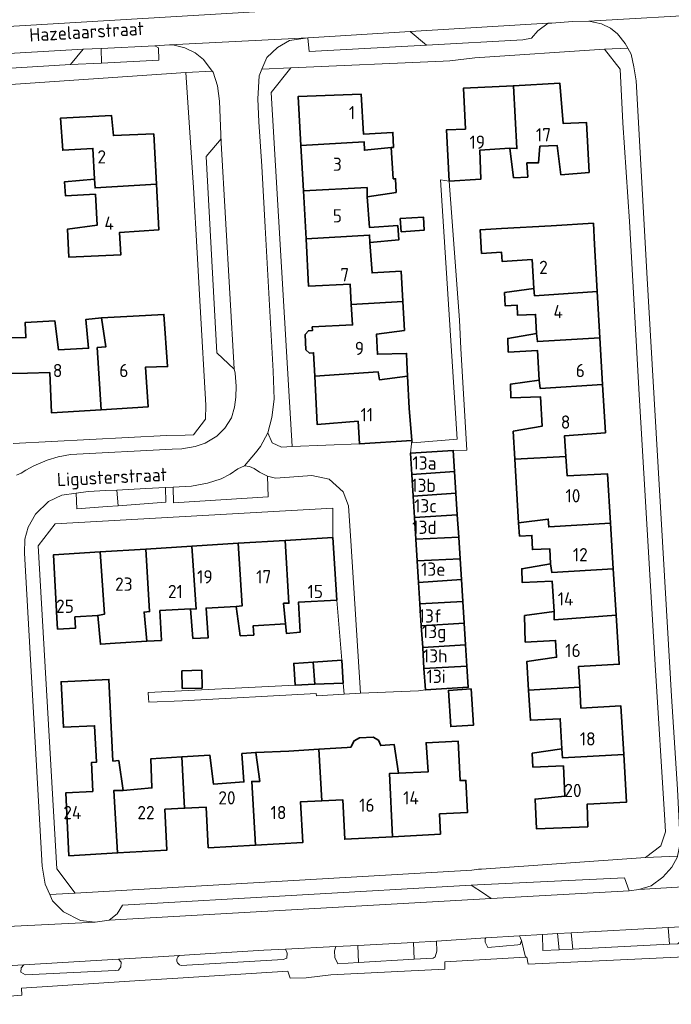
# Model space of a CAD drawing. Header units: metres. Extents: x 245598 to 248629, y 478632 to 481821.
# Tile 66 of 122: x 247291 to 247379, y 479626 to 479760. Entities that reach past the tile are written whole.
import ezdxf
from ezdxf.enums import TextEntityAlignment as Align

# ---------------------------------------------------------------- set-up
doc = ezdxf.new("R2010")
doc.units = ezdxf.units.M
for name, color, linetype, lineweight in [('B-XX-GR-GROENVOORZIENING-GV', 80, 'Continuous', 18), ('B-XX-OG-BEBOUWING-GV', 7, 'Continuous', 35), ('B-XX-OG-BEBOUWING-T18', 10, 'Continuous', 18), ('B-XX-OG-BEBOUWING_LOODS-GV', 7, 'Continuous', 35), ('B-XX-OG-TERREIN_ERF-GV', 7, 'Continuous', 18), ('B-XX-OG-TOPOGRAFIE-T18', 10, 'Continuous', 18), ('B-XX-VH-VERHARDING_GESLOTEN-GV', 252, 'Continuous', 18), ('B-XX-VH-VERHARDING_OPEN-GV', 252, 'Continuous', 18)]:
    doc.layers.add(name, color=color, linetype=linetype, lineweight=lineweight)
doc.styles.add('NLCS-ISO-M-T18', font='NLCS-ISO.ttf', dxfattribs={"height": 1.8})

msp = doc.modelspace()

# ---------------------------------------------------------------- linework, layer by layer
at = {"layer": 'B-XX-GR-GROENVOORZIENING-GV'}
for points in [[(247346.111, 479756.178), (247343.91, 479758.021), (247330.022, 479757.178), (247330.011, 479757.178), (247330.178, 479755.322)], [(247297.733, 479753.522), (247301.983, 479753.734), (247301.909, 479755.723), (247299.456, 479755.6)], [(247301.983, 479753.734), (247309.767, 479754.122), (247309.711, 479755.789), (247309.222, 479756.09), (247301.909, 479755.723)], [(247321.389, 479699.078), (247320.478, 479698.633), (247319.422, 479697.911), (247318.211, 479697.311), (247316.367, 479696.722), (247314.178, 479696.3), (247311.678, 479696.178), (247311.722, 479694.044), (247324.6, 479694.833), (247324.533, 479697.644), (247323.433, 479698.189), (247322.678, 479698.722), (247322.067, 479698.978)], [(247302.559, 479695.696), (247300.167, 479695.567), (247298.511, 479695.342), (247298.6, 479693.222), (247302.732, 479693.529), (247304.223, 479693.639), (247304.052, 479695.777)], [(247310.656, 479696.122), (247307.978, 479695.989), (247304.052, 479695.777), (247304.223, 479693.639), (247310.722, 479694.122)], [(247352.167, 479642.129), (247353.856, 479641.078), (247354.882, 479640.324), (247373.633, 479641.389), (247373, 479643.122), (247353.022, 479642.178)], [(247378.924, 479636.383), (247365.758, 479635.667), (247365.967, 479633.44), (247379.136, 479634.121)], [(247378.924, 479636.383), (247379.136, 479634.121), (247380.233, 479634.178), (247380.513, 479634.458), (247380.733, 479634.678), (247380.666, 479636.477)], [(247354.167, 479634.978), (247354.1, 479634.878), (247354.089, 479634.389), (247354.433, 479633.667), (247358.5, 479634.022), (247358.822, 479634.067), (247359.011, 479634.611), (247358.756, 479635.278)], [(247363.911, 479635.567), (247364.111, 479633.344), (247365.967, 479633.44), (247365.758, 479635.667)], [(247333.789, 479633.8), (247333.622, 479633.211), (247333.667, 479632.322), (247334.056, 479631.478), (247336.872, 479631.644), (247336.792, 479633.958)], [(247344.423, 479632.09), (247344.345, 479634.356), (247336.792, 479633.958), (247336.872, 479631.644)], [(247347.489, 479634.522), (247344.345, 479634.356), (247344.423, 479632.09), (247347.033, 479632.244), (247347.278, 479632.411), (247347.5, 479633.2)], [(247304.278, 479632.111), (247291.422, 479631.311), (247291.033, 479630.911), (247291.022, 479630.311), (247291.622, 479629.978), (247303.8, 479630.578), (247304.289, 479630.622), (247304.589, 479631.067), (247304.611, 479631.678)]]:
    msp.add_lwpolyline(points, close=True, dxfattribs=at)
msp.add_lwpolyline([(247312.495, 479632.586, 0.6211121), (247312.772, 479631.23)], format="xyb", dxfattribs=at)
msp.add_lwpolyline([(247312.772, 479631.23), (247326.622, 479632.044), (247327.133, 479632.222), (247327.167, 479632.922), (247326.967, 479633.433), (247324.033, 479633.322), (247316.756, 479632.878), (247312.495, 479632.586)], dxfattribs=at)
at = {"layer": 'B-XX-OG-BEBOUWING-GV'}
for points in [[(247349.179, 479737.71), (247353.476, 479737.971), (247353.366, 479741.919), (247357.413, 479742.18), (247358.387, 479742.133), (247357.904, 479750.663), (247351.121, 479750.309), (247351.385, 479744.762), (247348.812, 479744.655)], [(247361.504, 479742.446), (247363.859, 479742.522), (247364.368, 479738.575), (247368.19, 479738.885), (247367.824, 479745.681), (247364.651, 479745.548), (247364.237, 479750.994), (247357.904, 479750.663), (247358.387, 479742.133), (247357.413, 479742.18), (247357.948, 479738.158), (247359.871, 479738.263), (247359.75, 479740.186), (247361.322, 479740.19)], [(247329.052, 479742.537), (247337.622, 479743.051), (247337.675, 479741.902), (247341.314, 479742.257), (247341.622, 479742.287), (247341.541, 479744.311), (247337.569, 479744.076), (247337.231, 479749.522), (247328.686, 479749.199)], [(247309.429, 479737.315), (247309.059, 479744.124), (247303.588, 479743.885), (247303.332, 479746.608), (247296.411, 479746.264), (247296.697, 479741.892), (247300.795, 479742.153), (247301.03, 479737.98), (247301.083, 479736.781)], [(247341.559, 479738.017), (247341.314, 479742.257), (247337.675, 479741.902), (247337.622, 479743.051), (247329.052, 479742.537), (247329.39, 479736.381), (247338.038, 479736.83), (247338.041, 479735.556), (247341.987, 479736.166), (247341.907, 479738.04)], [(247309.429, 479737.315), (247301.083, 479736.781), (247301.03, 479737.98), (247296.958, 479737.62), (247297.063, 479735.721), (247301.135, 479735.932), (247301.371, 479731.709), (247297.324, 479731.174), (247297.509, 479727.401), (247304.604, 479727.72), (247304.396, 479730.718), (247309.767, 479731.107)], [(247329.747, 479729.863), (247338.378, 479730.384), (247338.431, 479729.36), (247342.328, 479729.72), (247342.198, 479731.669), (247338.351, 479731.434), (247338.041, 479735.556), (247338.038, 479736.83), (247329.39, 479736.381)], [(247342.553, 479732.615), (247342.679, 479730.836), (247345.809, 479731.059), (247345.682, 479732.837)], [(247368.939, 479729.117), (247368.774, 479731.992), (247363.062, 479731.65), (247356.291, 479731.282), (247353.408, 479731.114), (247353.595, 479727.893), (247356.309, 479728.051), (247356.381, 479726.818), (247360.458, 479727.055), (247360.685, 479723.148), (247360.787, 479722.149), (247369.307, 479722.704)], [(247338.431, 479729.36), (247338.378, 479730.384), (247329.747, 479729.863), (247330.1, 479723.44), (247335.721, 479723.731), (247335.891, 479720.958), (247342.893, 479721.358), (247342.664, 479725.498), (247338.716, 479725.238)], [(247369.307, 479722.704), (247360.787, 479722.149), (247360.685, 479723.148), (247356.713, 479722.588), (247356.793, 479720.789), (247358.411, 479720.873), (247358.473, 479719.502), (247360.929, 479719.613), (247361.05, 479717.002), (247361.177, 479715.928), (247369.667, 479716.418)], [(247342.893, 479721.358), (247335.891, 479720.958), (247336.061, 479718.185), (247330.59, 479717.919), (247330.615, 479717.42), (247330.065, 479717.393), (247329.628, 479716.901), (247329.729, 479714.824), (247330.212, 479714.376), (247330.764, 479714.403), (247330.92, 479711.254), (247339.549, 479711.821), (247339.703, 479710.747), (247343.524, 479711.232), (247343.445, 479713.131), (247343.398, 479714.319), (247339.452, 479714.212), (247339.312, 479716.918), (247343.109, 479717.453)], [(247301.933, 479706.672), (247301.388, 479715.118), (247302.537, 479715.196), (247301.951, 479719.142), (247299.853, 479718.936), (247300.214, 479715.014), (247296.116, 479714.828), (247295.632, 479718.726), (247291.585, 479718.514), (247291.686, 479716.481), (247289.309, 479716.415), (247289.343, 479715.184), (247289.356, 479714.722), (247289.442, 479711.613), (247289.443, 479711.575), (247291.926, 479711.644), (247294.924, 479711.727), (247295.188, 479706.255)], [(247301.951, 479719.142), (247302.537, 479715.196), (247301.388, 479715.118), (247301.933, 479706.672), (247308.279, 479707.065), (247307.916, 479712.437), (247310.939, 479712.544), (247310.446, 479719.615), (247306.274, 479719.378)], [(247361.416, 479710.706), (247361.568, 479709.557), (247370.028, 479710.122), (247369.667, 479716.418), (247361.177, 479715.928), (247361.05, 479717.002), (247357.154, 479716.367), (247357.208, 479714.493), (247361.206, 479714.704)], [(247343.524, 479711.232), (247339.703, 479710.747), (247339.549, 479711.821), (247330.92, 479711.254), (247331.247, 479704.678), (247336.818, 479705.118), (247337.026, 479702.07), (247344.121, 479702.489), (247343.735, 479706.886)], [(247370.028, 479710.122), (247361.568, 479709.557), (247361.416, 479710.706), (247357.519, 479710.146), (247357.574, 479708.272), (247361.597, 479708.408), (247361.807, 479704.435), (247357.886, 479703.75), (247358.106, 479699.955), (247365.033, 479700.331), (247364.858, 479703.144), (247370.404, 479703.559)], [(247344.107, 479697.896), (247349.922, 479698.281), (247349.742, 479701.131), (247343.926, 479700.764)], [(247358.616, 479691.308), (247362.638, 479691.844), (247362.715, 479690.769), (247371.103, 479691.301), (247370.692, 479697.988), (247365.196, 479697.722), (247365.033, 479700.331), (247358.106, 479699.955)], [(247344.292, 479694.962), (247350.107, 479695.347), (247349.922, 479698.281), (247344.107, 479697.896)], [(247344.292, 479694.962), (247344.477, 479692.027), (247350.293, 479692.407), (247350.107, 479695.347)], [(247350.484, 479689.383), (247350.293, 479692.407), (247344.477, 479692.027), (247344.662, 479689.099)], [(247371.103, 479691.301), (247362.715, 479690.769), (247362.638, 479691.844), (247358.616, 479691.308), (247358.746, 479689.534), (247360.418, 479689.622), (247360.505, 479687.703), (247362.858, 479687.81), (247362.953, 479685.772), (247363.156, 479684.574), (247371.486, 479685.09)], [(247314.251, 479688.155), (247314.82, 479679.621), (247314.045, 479679.644), (247314.38, 479675.647), (247316.429, 479675.702), (247316.169, 479679.75), (247320.241, 479679.961), (247321.066, 479680.038), (247320.531, 479688.544)], [(247320.531, 479688.544), (247321.066, 479680.038), (247320.241, 479679.961), (247320.801, 479675.989), (247322.65, 479676.094), (247322.577, 479677.361), (247326.947, 479677.633), (247326.687, 479680.403), (247327.41, 479680.405), (247326.892, 479688.939)], [(247326.892, 479688.939), (247327.41, 479680.405), (247326.687, 479680.403), (247326.947, 479677.633), (247327.071, 479676.306), (247328.97, 479676.486), (247328.735, 479680.558), (247333.906, 479680.821), (247333.385, 479689.341)], [(247344.848, 479686.153), (247350.668, 479686.46), (247350.484, 479689.383), (247344.662, 479689.099)], [(247298.348, 479678.57), (247301.454, 479678.76), (247302.378, 479678.938), (247301.771, 479687.382), (247295.462, 479686.991), (247295.908, 479678.421), (247296.001, 479676.899), (247298.441, 479677.049)], [(247301.771, 479687.382), (247302.378, 479678.938), (247301.454, 479678.76), (247301.814, 479674.838), (247303.838, 479674.994), (247308.11, 479675.255), (247307.75, 479679.202), (247308.499, 479679.28), (247308.002, 479687.768)], [(247308.002, 479687.768), (247308.499, 479679.28), (247307.75, 479679.202), (247308.11, 479675.255), (247310.108, 479675.36), (247309.898, 479679.408), (247314.045, 479679.644), (247314.82, 479679.621), (247314.251, 479688.155)], [(247350.668, 479686.46), (247344.848, 479686.153), (247345.033, 479683.228), (247350.846, 479683.643)], [(247371.486, 479685.09), (247363.156, 479684.574), (247362.953, 479685.772), (247359.056, 479685.087), (247359.112, 479683.213), (247363.183, 479683.399), (247363.444, 479679.277), (247363.472, 479678.152), (247371.874, 479678.778)], [(247345.217, 479680.308), (247351.034, 479680.666), (247350.846, 479683.643), (247345.033, 479683.228)], [(247345.403, 479677.364), (247351.22, 479677.719), (247351.034, 479680.666), (247345.217, 479680.308)], [(247359.98, 479668.612), (247366.917, 479669.025), (247366.761, 479671.84), (247372.283, 479672.129), (247371.874, 479678.778), (247363.472, 479678.152), (247363.444, 479679.277), (247359.422, 479678.741), (247359.477, 479676.892), (247359.529, 479675.137), (247363.654, 479675.354), (247363.784, 479673.081), (247359.738, 479672.52)], [(247351.22, 479677.719), (247345.403, 479677.364), (247345.59, 479674.411), (247351.406, 479674.775)], [(247345.769, 479671.567), (247351.591, 479671.851), (247351.406, 479674.775), (247345.59, 479674.411)], [(247328.256, 479669.311), (247328.256, 479669.3), (247330.919, 479669.413), (247330.733, 479672.416), (247328.078, 479672.244)], [(247330.919, 479669.413), (247334.8, 479669.578), (247334.6, 479672.667), (247330.733, 479672.416)], [(247312.881, 479671.252), (247312.929, 479668.838), (247315.627, 479668.891), (247315.58, 479671.305)], [(247351.591, 479671.851), (247345.769, 479671.567), (247345.954, 479668.641), (247351.77, 479669.008)], [(247303.51, 479658.992), (247302.967, 479670.077), (247296.475, 479669.76), (247296.778, 479663.567), (247301.023, 479663.775), (247301.265, 479658.821), (247300.586, 479658.787), (247300.778, 479654.865), (247297.117, 479654.686), (247297.539, 479646.142), (247304.139, 479646.519), (247303.638, 479655.003), (247304.912, 479655.007), (247304.302, 479659.053)], [(247366.917, 479669.025), (247359.98, 479668.612), (247360.233, 479664.525), (247364.28, 479664.736), (247364.49, 479660.639), (247364.594, 479659.414), (247372.904, 479659.88), (247372.522, 479666.482), (247367.075, 479666.168)], [(247341.512, 479648.721), (247341.087, 479657.303), (247342.311, 479657.331), (247341.702, 479661.252), (247339.903, 479661.097), (247339.604, 479661.814), (247338.847, 479662.211), (247337.005, 479662.152), (247336.276, 479661.741), (247335.852, 479660.892), (247335.331, 479660.836), (247331.465, 479660.595), (247331.898, 479653.606), (247334.724, 479653.737), (247335.013, 479648.366)], [(247348.028, 479649.076), (247347.879, 479651.812), (247351.665, 479651.997), (247351.452, 479656.367), (247350.681, 479656.329), (247350.42, 479661.675), (247346.048, 479661.464), (247346.334, 479657.516), (247342.311, 479657.331), (247341.087, 479657.303), (247341.512, 479648.721)], [(247323.449, 479656.231), (247322.375, 479656.228), (247322.899, 479647.584), (247329.317, 479647.951), (247329.003, 479653.472), (247331.898, 479653.606), (247331.465, 479660.595), (247327.387, 479660.34), (247322.915, 479660.153)], [(247372.904, 479659.88), (247364.594, 479659.414), (247364.49, 479660.639), (247360.469, 479660.053), (247360.574, 479658.179), (247364.696, 479658.34), (247364.881, 479654.218), (247360.86, 479653.832), (247361.07, 479649.786), (247368.015, 479650.079), (247367.932, 479653.127), (247373.279, 479653.416)], [(247304.139, 479646.519), (247310.855, 479646.902), (247310.566, 479652.448), (247313.25, 479652.587), (247312.887, 479659.551), (247308.65, 479659.29), (247308.809, 479655.342), (247304.912, 479655.007), (247303.638, 479655.003)], [(247322.915, 479660.153), (247321.041, 479659.998), (247321.301, 479656.151), (247317.179, 479655.84), (247316.694, 479659.786), (247312.887, 479659.551), (247313.25, 479652.587), (247316.162, 479652.738), (247316.451, 479647.216), (247322.899, 479647.584), (247322.375, 479656.228), (247323.449, 479656.231)]]:
    msp.add_lwpolyline(points, close=True, dxfattribs=at)
at = {"layer": 'B-XX-OG-BEBOUWING_LOODS-GV'}
msp.add_lwpolyline([(247352.188, 479668.774), (247349.075, 479668.568), (247349.399, 479663.671), (247352.511, 479663.877)], close=True, dxfattribs=at)
at = {"layer": 'B-XX-OG-TERREIN_ERF-GV'}
for points in [[(247344.121, 479702.489), (247344.233, 479702.178), (247350.278, 479702.678), (247347.989, 479737.867), (247349.179, 479737.71), (247350.578, 479718.822), (247350.789, 479714.978), (247351.589, 479701.178), (247349.742, 479701.131), (247349.922, 479698.281), (247350.107, 479695.347), (247350.293, 479692.407), (247350.484, 479689.383), (247350.668, 479686.46), (247350.846, 479683.643), (247351.034, 479680.666), (247351.22, 479677.719), (247351.406, 479674.775), (247351.591, 479671.851), (247351.77, 479669.008), (247345.954, 479668.641), (247345.011, 479668.522), (247337.122, 479668.222), (247334.934, 479668.083), (247331.178, 479667.844), (247331.1, 479668.167), (247312.956, 479667.144), (247308.378, 479667), (247308.333, 479667.533), (247308.278, 479668.311), (247328.256, 479669.311), (247328.078, 479672.244), (247330.733, 479672.416), (247334.6, 479672.667), (247333.906, 479680.821), (247328.735, 479680.558), (247328.97, 479676.486), (247327.071, 479676.306), (247326.947, 479677.633), (247322.577, 479677.361), (247322.65, 479676.094), (247320.801, 479675.989), (247320.241, 479679.961), (247316.169, 479679.75), (247316.429, 479675.702), (247314.38, 479675.647), (247314.045, 479679.644), (247309.898, 479679.408), (247310.108, 479675.36), (247308.11, 479675.255), (247303.838, 479674.994), (247301.814, 479674.838), (247301.454, 479678.76), (247298.348, 479678.57), (247298.441, 479677.049), (247296.001, 479676.899), (247295.908, 479678.421), (247295.462, 479686.991), (247301.771, 479687.382), (247308.002, 479687.768), (247314.251, 479688.155), (247320.531, 479688.544), (247326.892, 479688.939), (247333.385, 479689.341), (247333.367, 479693.311), (247295.678, 479691.178), (247293.378, 479688.189), (247295.878, 479644.378), (247298.367, 479641.067), (247352.278, 479644.178), (247353.156, 479644.3), (247353.6, 479644.322), (247375.878, 479645.9), (247377.933, 479647.5), (247378.556, 479649.367), (247378.489, 479650.944), (247377.189, 479672.067), (247375, 479708.767), (247373.689, 479732.233), (247373.7, 479732.233), (247372.756, 479745.6), (247372.422, 479752.889), (247370.278, 479755.633), (247352.656, 479754.422), (247349.3, 479754.056), (247348.356, 479754.011), (247327.658, 479753.069), (247325, 479749.733), (247327.389, 479709.233), (247327.856, 479701.678), (247337.026, 479702.07), (247336.818, 479705.118), (247331.247, 479704.678), (247330.92, 479711.254), (247330.764, 479714.403), (247330.212, 479714.376), (247329.729, 479714.824), (247329.628, 479716.901), (247330.065, 479717.393), (247330.615, 479717.42), (247330.59, 479717.919), (247336.061, 479718.185), (247335.891, 479720.958), (247335.721, 479723.731), (247330.1, 479723.44), (247329.747, 479729.863), (247329.39, 479736.381), (247329.052, 479742.537), (247328.686, 479749.199), (247337.231, 479749.522), (247337.569, 479744.076), (247341.541, 479744.311), (247341.622, 479742.287), (247341.314, 479742.257), (247341.559, 479738.017), (247341.907, 479738.04), (247341.987, 479736.166), (247338.041, 479735.556), (247338.351, 479731.434), (247342.198, 479731.669), (247342.328, 479729.72), (247338.431, 479729.36), (247338.716, 479725.238), (247342.664, 479725.498), (247342.893, 479721.358), (247343.109, 479717.453), (247339.312, 479716.918), (247339.452, 479714.212), (247343.398, 479714.319), (247343.445, 479713.131), (247343.524, 479711.232), (247343.735, 479706.886)], [(247349.179, 479737.71), (247348.812, 479744.655), (247351.385, 479744.762), (247351.121, 479750.309), (247357.904, 479750.663), (247364.237, 479750.994), (247364.651, 479745.548), (247367.824, 479745.681), (247368.19, 479738.885), (247364.368, 479738.575), (247363.859, 479742.522), (247361.504, 479742.446), (247361.322, 479740.19), (247359.75, 479740.186), (247359.871, 479738.263), (247357.948, 479738.158), (247357.413, 479742.18), (247353.366, 479741.919), (247353.476, 479737.971)], [(247301.03, 479737.98), (247300.795, 479742.153), (247296.697, 479741.892), (247296.411, 479746.264), (247303.332, 479746.608), (247303.588, 479743.885), (247309.059, 479744.124), (247309.429, 479737.315), (247309.767, 479731.107), (247304.396, 479730.718), (247304.604, 479727.72), (247297.509, 479727.401), (247297.324, 479731.174), (247301.371, 479731.709), (247301.135, 479735.932), (247297.063, 479735.721), (247296.958, 479737.62)], [(247342.553, 479732.615), (247345.682, 479732.837), (247345.809, 479731.059), (247342.679, 479730.836)], [(247363.062, 479731.65), (247368.774, 479731.992), (247368.939, 479729.117), (247369.307, 479722.704), (247369.667, 479716.418), (247370.028, 479710.122), (247370.404, 479703.559), (247364.858, 479703.144), (247365.033, 479700.331), (247365.196, 479697.722), (247370.692, 479697.988), (247371.103, 479691.301), (247371.486, 479685.09), (247371.874, 479678.778), (247372.283, 479672.129), (247366.761, 479671.84), (247366.917, 479669.025), (247367.075, 479666.168), (247372.522, 479666.482), (247372.904, 479659.88), (247373.279, 479653.416), (247367.932, 479653.127), (247368.015, 479650.079), (247361.07, 479649.786), (247360.86, 479653.832), (247364.881, 479654.218), (247364.696, 479658.34), (247360.574, 479658.179), (247360.469, 479660.053), (247364.49, 479660.639), (247364.28, 479664.736), (247360.233, 479664.525), (247359.98, 479668.612), (247359.738, 479672.52), (247363.784, 479673.081), (247363.654, 479675.354), (247359.529, 479675.137), (247359.477, 479676.892), (247359.422, 479678.741), (247363.444, 479679.277), (247363.183, 479683.399), (247359.112, 479683.213), (247359.056, 479685.087), (247362.953, 479685.772), (247362.858, 479687.81), (247360.505, 479687.703), (247360.418, 479689.622), (247358.746, 479689.534), (247358.616, 479691.308), (247358.106, 479699.955), (247357.886, 479703.75), (247361.807, 479704.435), (247361.597, 479708.408), (247357.574, 479708.272), (247357.519, 479710.146), (247361.416, 479710.706), (247361.206, 479714.704), (247357.208, 479714.493), (247357.154, 479716.367), (247361.05, 479717.002), (247360.929, 479719.613), (247358.473, 479719.502), (247358.411, 479720.873), (247356.793, 479720.789), (247356.713, 479722.588), (247360.685, 479723.148), (247360.458, 479727.055), (247356.381, 479726.818), (247356.309, 479728.051), (247353.595, 479727.893), (247353.408, 479731.114), (247356.291, 479731.282)], [(247312.881, 479671.252), (247315.58, 479671.305), (247315.627, 479668.891), (247312.929, 479668.838)], [(247350.681, 479656.329), (247351.452, 479656.367), (247351.665, 479651.997), (247347.879, 479651.812), (247348.028, 479649.076), (247341.512, 479648.721), (247335.013, 479648.366), (247334.724, 479653.737), (247331.898, 479653.606), (247329.003, 479653.472), (247329.317, 479647.951), (247322.899, 479647.584), (247316.451, 479647.216), (247316.162, 479652.738), (247313.25, 479652.587), (247310.566, 479652.448), (247310.855, 479646.902), (247304.139, 479646.519), (247297.539, 479646.142), (247297.117, 479654.686), (247300.778, 479654.865), (247300.586, 479658.787), (247301.265, 479658.821), (247301.023, 479663.775), (247296.778, 479663.567), (247296.475, 479669.76), (247302.967, 479670.077), (247303.51, 479658.992), (247304.302, 479659.053), (247304.912, 479655.007), (247308.809, 479655.342), (247308.65, 479659.29), (247312.887, 479659.551), (247316.694, 479659.786), (247317.179, 479655.84), (247321.301, 479656.151), (247321.041, 479659.998), (247322.915, 479660.153), (247327.387, 479660.34), (247331.465, 479660.595), (247335.331, 479660.836), (247335.852, 479660.892), (247336.276, 479661.741), (247337.005, 479662.152), (247338.847, 479662.211), (247339.604, 479661.814), (247339.903, 479661.097), (247341.702, 479661.252), (247342.311, 479657.331), (247346.334, 479657.516), (247346.048, 479661.464), (247350.42, 479661.675)], [(247352.511, 479663.877), (247349.399, 479663.671), (247349.075, 479668.568), (247352.188, 479668.774)]]:
    msp.add_lwpolyline(points, close=True, dxfattribs=at)
for points in [[(247289.967, 479702.078), (247310.811, 479703.167), (247313.343, 479703.245), (247314.438, 479703.264), (247316.099, 479705.396), (247316.122, 479707.289), (247315.378, 479720.678), (247314.967, 479727.956), (247314.456, 479736.822), (247313.422, 479752.467), (247287.6, 479750.7)], [(247289.309, 479716.415), (247291.686, 479716.481), (247291.585, 479718.514), (247295.632, 479718.726), (247296.116, 479714.828), (247300.214, 479715.014), (247299.853, 479718.936), (247301.951, 479719.142), (247306.274, 479719.378), (247310.446, 479719.615), (247310.939, 479712.544), (247307.916, 479712.437), (247308.279, 479707.065), (247301.933, 479706.672), (247295.188, 479706.255), (247294.924, 479711.727), (247291.926, 479711.644), (247289.443, 479711.575)], [(247396.211, 479589.089), (247383.122, 479632.511), (247359.922, 479631.422), (247359.722, 479632.367), (247359.561, 479632.358), (247348.578, 479631.722), (247348.578, 479630.733), (247333.111, 479629.967), (247333.1, 479629.967), (247329.767, 479629.578), (247327.578, 479629.522), (247327.278, 479630.489), (247312.311, 479629.533), (247307.156, 479629.211), (247291.078, 479628.178), (247291.133, 479627.189), (247287.778, 479626.922), (247287.767, 479627.8), (247287.178, 479627.722), (247282, 479627.378), (247281.111, 479626.722), (247250.022, 479624.822), (247249.756, 479625.978), (247223.278, 479624.4)]]:
    msp.add_lwpolyline(points, dxfattribs=at)
at = {"layer": 'B-XX-VH-VERHARDING_GESLOTEN-GV'}
for points in [[(247204.018, 479753.64), (247525.985, 479772.804), (247525.438, 479781.744), (247524.975, 479779.225), (247523.963, 479777.675), (247522.137, 479776.312), (247521.955, 479776.249), (247520, 479775.575), (247506.6, 479774.788), (247485.625, 479773.625), (247467.822, 479772.578), (247461.411, 479772.1), (247459.889, 479771.911), (247441.278, 479771.067), (247405.578, 479769.022), (247404.111, 479768.911), (247384.811, 479767.778), (247381.678, 479767.567), (247352.489, 479765.911), (247330.9, 479764.467), (247328.922, 479764.378)], [(247525.985, 479772.804), (247204.018, 479753.64)], [(247265.211, 479753.611), (247299.456, 479755.6), (247301.909, 479755.723), (247309.222, 479756.09), (247311.2, 479756.189), (247330.011, 479757.178), (247330.022, 479757.178), (247343.91, 479758.021), (247362.611, 479759.156), (247362.622, 479759.156), (247363.133, 479759.156), (247365.933, 479759.378), (247368.178, 479759.433), (247385.506, 479760.423)]]:
    msp.add_lwpolyline(points, dxfattribs=at)
at = {"layer": 'B-XX-VH-VERHARDING_OPEN-GV'}
for points in [[(247385.506, 479760.423), (247368.178, 479759.433), (247369.889, 479759.056), (247371.1, 479758.467), (247372.067, 479757.722), (247373.111, 479756.411), (247373.472, 479755.763), (247373.922, 479754.956), (247374.289, 479753.2), (247374.578, 479751.322), (247376.089, 479724.489), (247379.389, 479667.778)], [(247283.7, 479636.244), (247301.121, 479637.122), (247299.111, 479637.333), (247296.778, 479638.511), (247295.322, 479640), (247294.933, 479640.863), (247294.289, 479642.289), (247293.922, 479644.722), (247291.522, 479687.211), (247291.567, 479689.122), (247292, 479690.744), (247293.011, 479692.522), (247294.778, 479694.222), (247296.567, 479695.078), (247298.511, 479695.342), (247300.167, 479695.567), (247302.559, 479695.696), (247304.052, 479695.777), (247307.978, 479695.989), (247310.656, 479696.122), (247311.678, 479696.178), (247314.178, 479696.3), (247316.367, 479696.722), (247318.211, 479697.311), (247319.422, 479697.911), (247320.478, 479698.633), (247321.389, 479699.078), (247322.896, 479700.843), (247323.541, 479701.672), (247324.567, 479703.533), (247325.078, 479705.644), (247325.411, 479708.122), (247325.278, 479711.922), (247324.178, 479731.478), (247323.722, 479739.756), (247323.311, 479745.767), (247323.2, 479748.856), (247323.356, 479752.022), (247323.74, 479752.903), (247324.422, 479754.467), (247325.889, 479755.867), (247327.5, 479756.778), (247330.011, 479757.178), (247311.2, 479756.189), (247311.833, 479756.178), (247313.289, 479755.8), (247314.678, 479755.1), (247315.822, 479754.211), (247317.016, 479752.619), (247317.122, 479752.478), (247317.733, 479750.633), (247317.978, 479748.556), (247318.233, 479742.889), (247319.965, 479712.209), (247320.122, 479711.622), (247320.256, 479709.878), (247320.222, 479708.4), (247320.022, 479707.011), (247319.6, 479705.578), (247318.711, 479704.167), (247317.622, 479703.078), (247316.022, 479702.122), (247314.678, 479701.667), (247312.856, 479701.378), (247311.578, 479701.333), (247297.756, 479700.578), (247296.067, 479700.3), (247294.578, 479699.822), (247292.778, 479699.067), (247291.678, 479698.478), (247291.033, 479698.078), (247290.411, 479697.789)], [(247287.6, 479750.7), (247313.422, 479752.467), (247317.016, 479752.619), (247315.822, 479754.211), (247314.678, 479755.1), (247313.289, 479755.8), (247311.833, 479756.178), (247311.2, 479756.189), (247309.222, 479756.09), (247309.711, 479755.789), (247309.767, 479754.122), (247301.983, 479753.734), (247297.733, 479753.522), (247267.489, 479751.689)], [(247290.411, 479697.789), (247291.033, 479698.078), (247291.678, 479698.478), (247292.778, 479699.067), (247294.578, 479699.822), (247296.067, 479700.3), (247297.756, 479700.578), (247311.578, 479701.333), (247312.856, 479701.378), (247314.678, 479701.667), (247316.022, 479702.122), (247317.622, 479703.078), (247318.711, 479704.167), (247319.6, 479705.578), (247320.022, 479707.011), (247320.222, 479708.4), (247320.256, 479709.878), (247320.122, 479711.622), (247319.965, 479712.209), (247319.967, 479712.167), (247317.622, 479714.378), (247316.189, 479741.067), (247318.2, 479743.467), (247318.233, 479742.889), (247317.978, 479748.556), (247317.733, 479750.633), (247317.122, 479752.478), (247317.016, 479752.619), (247313.422, 479752.467), (247314.456, 479736.822), (247314.967, 479727.956), (247315.378, 479720.678), (247316.122, 479707.289), (247316.099, 479705.396), (247314.438, 479703.264), (247313.343, 479703.245), (247310.811, 479703.167), (247289.967, 479702.078)], [(247379.433, 479644.589), (247378.222, 479643.211), (247376.611, 479642.044), (247374.956, 479641.533), (247392.178, 479642.578)], [(247392.178, 479642.578), (247374.956, 479641.533), (247373.633, 479641.378), (247373.633, 479641.389), (247354.882, 479640.324), (247303.022, 479637.378), (247301.121, 479637.122), (247283.7, 479636.244), (247282.6, 479636.044), (247281.533, 479635.944), (247281.311, 479635.944), (247258.589, 479634.644), (247255.533, 479634.478), (247250.021, 479634.165), (247243.136, 479633.773), (247238.138, 479633.489), (247220.777, 479632.832)], [(247280.222, 479630.711), (247291.422, 479631.311), (247304.278, 479632.111), (247310.433, 479632.443), (247312.495, 479632.586), (247316.756, 479632.878), (247324.033, 479633.322), (247326.967, 479633.433), (247333.789, 479633.8), (247336.792, 479633.958), (247344.345, 479634.356), (247347.489, 479634.522), (247354.167, 479634.978), (247358.756, 479635.278), (247361.846, 479635.451), (247363.911, 479635.567), (247365.758, 479635.667), (247378.924, 479636.383), (247380.666, 479636.477)], [(247287.778, 479626.922), (247291.133, 479627.189), (247291.078, 479628.178), (247307.156, 479629.211), (247312.311, 479629.533), (247327.278, 479630.489), (247327.578, 479629.522), (247329.767, 479629.578), (247333.1, 479629.967), (247333.111, 479629.967), (247348.578, 479630.733), (247348.578, 479631.722), (247359.561, 479632.358), (247359.011, 479634.611), (247358.822, 479634.067), (247358.5, 479634.022), (247354.433, 479633.667), (247354.089, 479634.389), (247354.1, 479634.878), (247354.167, 479634.978), (247347.489, 479634.522), (247347.5, 479633.2), (247347.278, 479632.411), (247347.033, 479632.244), (247344.423, 479632.09), (247336.872, 479631.644)], [(247336.872, 479631.644), (247334.056, 479631.478), (247333.667, 479632.322), (247333.622, 479633.211), (247333.789, 479633.8), (247326.967, 479633.433), (247327.167, 479632.922), (247327.133, 479632.222), (247326.622, 479632.044), (247312.772, 479631.23)], [(247312.495, 479632.586), (247310.433, 479632.443), (247304.278, 479632.111), (247304.611, 479631.678), (247304.589, 479631.067), (247304.289, 479630.622), (247303.8, 479630.578), (247291.622, 479629.978), (247291.022, 479630.311), (247291.033, 479630.911), (247291.422, 479631.311), (247280.222, 479630.711)]]:
    msp.add_lwpolyline(points, dxfattribs=at)
for points in [[(247346.111, 479756.178), (247330.178, 479755.322), (247330.011, 479757.178), (247327.5, 479756.778), (247325.889, 479755.867), (247324.422, 479754.467), (247323.74, 479752.903), (247327.658, 479753.069), (247348.356, 479754.011), (247349.3, 479754.056), (247352.656, 479754.422), (247370.278, 479755.633), (247373.472, 479755.763), (247373.111, 479756.411), (247372.067, 479757.722), (247371.1, 479758.467), (247369.889, 479759.056), (247368.178, 479759.433), (247365.933, 479759.378), (247363.133, 479759.156), (247362.622, 479759.156), (247361.233, 479758.111), (247360.389, 479757.1), (247359.178, 479756.878)], [(247343.91, 479758.021), (247346.111, 479756.178), (247359.178, 479756.878), (247360.389, 479757.1), (247361.233, 479758.111), (247362.622, 479759.156), (247362.611, 479759.156)], [(247267.489, 479751.689), (247297.733, 479753.522), (247299.456, 479755.6), (247265.211, 479753.611)], [(247373.472, 479755.763), (247370.278, 479755.633), (247372.422, 479752.889), (247372.756, 479745.6), (247373.7, 479732.233), (247373.689, 479732.233), (247375, 479708.767), (247377.189, 479672.067), (247378.489, 479650.944), (247378.556, 479649.367), (247377.933, 479647.5), (247375.878, 479645.9), (247380.217, 479646.063), (247380.567, 479647.811), (247380.411, 479650.6), (247380.222, 479655.178), (247379.389, 479667.778), (247376.089, 479724.489), (247374.578, 479751.322), (247374.289, 479753.2), (247373.922, 479754.956)], [(247324.567, 479703.533), (247325.122, 479702.178), (247326.422, 479701.6), (247327.856, 479701.678), (247327.389, 479709.233), (247325, 479749.733), (247327.658, 479753.069), (247323.74, 479752.903), (247323.356, 479752.022), (247323.2, 479748.856), (247323.311, 479745.767), (247323.722, 479739.756), (247324.178, 479731.478), (247325.278, 479711.922), (247325.411, 479708.122), (247325.078, 479705.644)], [(247316.189, 479741.067), (247317.622, 479714.378), (247319.967, 479712.167), (247319.965, 479712.209), (247318.233, 479742.889), (247318.2, 479743.467)], [(247349.179, 479737.71), (247347.989, 479737.867), (247350.278, 479702.678), (247344.233, 479702.178), (247344.121, 479702.489), (247343.926, 479700.764), (247349.742, 479701.131), (247351.589, 479701.178), (247350.789, 479714.978), (247350.578, 479718.822)], [(247324.567, 479703.533), (247323.541, 479701.672), (247322.896, 479700.843), (247321.389, 479699.078), (247322.067, 479698.978), (247322.678, 479698.722), (247323.433, 479698.189), (247324.533, 479697.644), (247325.611, 479697.367), (247327.478, 479697.511), (247330.511, 479697.733), (247332.9, 479697.233), (247334.778, 479695.522), (247335.5, 479693.611), (247335.811, 479688.889), (247337.122, 479668.222), (247345.011, 479668.522), (247345.954, 479668.641), (247345.769, 479671.567), (247345.59, 479674.411), (247345.403, 479677.364), (247345.217, 479680.308), (247345.033, 479683.228), (247344.848, 479686.153), (247344.662, 479689.099), (247344.477, 479692.027), (247344.292, 479694.962), (247344.107, 479697.896), (247343.926, 479700.764), (247344.121, 479702.489), (247337.026, 479702.07), (247327.856, 479701.678), (247326.422, 479701.6), (247325.122, 479702.178)], [(247333.906, 479680.821), (247334.6, 479672.667), (247334.8, 479669.578), (247334.934, 479668.083), (247337.122, 479668.222), (247335.811, 479688.889), (247335.5, 479693.611), (247334.778, 479695.522), (247332.9, 479697.233), (247330.511, 479697.733), (247327.478, 479697.511), (247325.611, 479697.367), (247324.533, 479697.644), (247324.6, 479694.833), (247311.722, 479694.044), (247311.678, 479696.178), (247310.656, 479696.122), (247310.722, 479694.122), (247304.223, 479693.639), (247302.732, 479693.529), (247298.6, 479693.222), (247298.511, 479695.342), (247296.567, 479695.078), (247294.778, 479694.222), (247293.011, 479692.522), (247292, 479690.744), (247291.567, 479689.122), (247291.522, 479687.211), (247293.922, 479644.722), (247294.289, 479642.289), (247294.933, 479640.863), (247298.367, 479641.067), (247295.878, 479644.378), (247293.378, 479688.189), (247295.678, 479691.178), (247333.367, 479693.311), (247333.385, 479689.341)], [(247330.919, 479669.413), (247328.256, 479669.3), (247328.256, 479669.311), (247308.278, 479668.311), (247308.333, 479667.533), (247308.378, 479667), (247312.956, 479667.144), (247331.1, 479668.167), (247331.178, 479667.844), (247334.934, 479668.083), (247334.8, 479669.578)], [(247352.167, 479642.129), (247353.022, 479642.178), (247373, 479643.122), (247373.633, 479641.389), (247373.633, 479641.378), (247374.956, 479641.533), (247376.611, 479642.044), (247378.222, 479643.211), (247379.433, 479644.589), (247380.2, 479645.978), (247380.217, 479646.063), (247375.878, 479645.9), (247353.6, 479644.322), (247353.156, 479644.3), (247352.278, 479644.178), (247298.367, 479641.067), (247294.933, 479640.863), (247295.322, 479640), (247296.778, 479638.511), (247299.111, 479637.333), (247301.121, 479637.122), (247303.022, 479637.378), (247304.1, 479638.233), (247304.822, 479639.411)], [(247354.882, 479640.324), (247353.856, 479641.078), (247352.167, 479642.129), (247304.822, 479639.411), (247304.1, 479638.233), (247303.022, 479637.378)], [(247365.967, 479633.44), (247364.111, 479633.344), (247361.902, 479633.277), (247361.846, 479635.451), (247358.756, 479635.278), (247359.011, 479634.611), (247359.561, 479632.358), (247359.722, 479632.367), (247359.922, 479631.422), (247383.122, 479632.511), (247380.513, 479634.458), (247380.233, 479634.178), (247379.136, 479634.121)], [(247363.911, 479635.567), (247361.846, 479635.451), (247361.902, 479633.277), (247364.111, 479633.344)]]:
    msp.add_lwpolyline(points, close=True, dxfattribs=at)
msp.add_lwpolyline([(247312.772, 479631.23, -0.6211121), (247312.495, 479632.586)], format="xyb", dxfattribs=at)

# ---------------------------------------------------------------- texts
at = {"layer": 'B-XX-OG-BEBOUWING-T18', "style": 'NLCS-ISO-M-T18'}
for s, p in [('1', (247336, 479747)), ('17', (247362, 479744)), ('19', (247353, 479743)), ('2', (247302, 479741)), ('3', (247334, 479740)), ('5', (247334, 479733)), ('4', (247303, 479732)), ('7', (247335, 479725)), ('2', (247362, 479726)), ('4', (247364, 479720)), ('9', (247337, 479715)), ('8', (247296, 479712)), ('6', (247305, 479712)), ('6', (247367, 479712)), ('11', (247338, 479706)), ('8', (247365, 479705)), ('13a', (247345.833, 479699.455)), ('13b', (247345.701, 479696.413)), ('10', (247366, 479695)), ('13c', (247345.966, 479693.634)), ('13d', (247345.833, 479690.724)), ('12', (247367, 479687)), ('13e', (247347.024, 479685.035)), ('19', (247316, 479684)), ('17', (247324, 479684)), ('23', (247305, 479683)), ('21', (247312, 479682)), ('15', (247331, 479682)), ('14', (247365, 479681)), ('25', (247297, 479680)), ('13f', (247346.627, 479678.685)), ('13g', (247347.156, 479676.569)), ('16', (247366, 479674)), ('13h', (247347.289, 479673.261)), ('13i', (247347.421, 479670.483)), ('18', (247368, 479662)), ('20', (247319, 479654)), ('14', (247344, 479654)), ('20', (247366, 479655)), ('16', (247338, 479653)), ('24', (247298, 479652)), ('22', (247308, 479652)), ('18', (247326, 479652))]:
    msp.add_text(s, height=1.8, dxfattribs=at).set_placement(p, align=Align.MIDDLE_CENTER)
at = {"layer": 'B-XX-OG-TOPOGRAFIE-T18', "style": 'NLCS-ISO-M-T18'}
for s, rotation, p in [('Hazelaarstraat', 3.4, (247299.937, 479757.997)), ('Ligusterstraat', 2.8, (247303.387, 479697.552))]:
    msp.add_text(s, height=1.8, rotation=rotation, dxfattribs=at).set_placement(p, align=Align.MIDDLE_CENTER)

doc.saveas('drawing.dxf')
